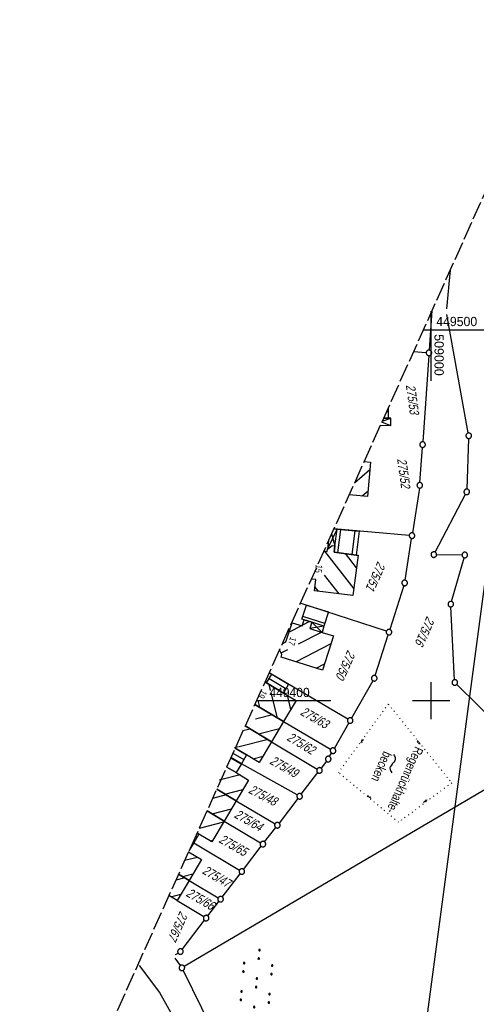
# Model space of a CAD drawing. Extents: x 508656 to 509297, y 448622 to 449584.
# Tile 41 of 51: x 508889 to 509012, y 449318 to 449584. Entities that reach past the tile are written whole.
import ezdxf

# ---------------------------------------------------------------- set-up
doc = ezdxf.new("R2010")
doc.units = 0
doc.header["$LTSCALE"] = 10
doc.header["$MEASUREMENT"] = 0
for name, pattern in [('AUSGEZOGEN', [0]), ('LT00', [0]), ('LT14', [0.6, 0.5, -0.1]), ('PUNKTX2_STR', [0.6, 0.1, -0.5])]:
    doc.linetypes.add(name, pattern=pattern)
doc.layers.get('0').update_dxf_attribs({"linetype": 'LT00'})
for name, color, linetype in [('--WASSER_GRENZE', 180, 'PUNKTX2_STR'), ('--WASSER_NUTZUNG', 180, 'Continuous'), ('BW_TEXT_A', 20, 'AUSGEZOGEN'), ('DFK_BEB_SCHR', 254, 'LT00'), ('DFK_BEBAUUNG', 250, 'LT00'), ('DFK_BES-NAME', 255, 'LT00'), ('DFK_FLUR_NR', 250, 'LT00'), ('DFK_GZPKT', 250, 'LT00'), ('DFK_HAUSNR', 250, 'LT00'), ('DFK_KATASTER', 250, 'LT00'), ('DFK_NUTZUNG', 250, 'LT00'), ('DFK_TOPO-ANL', 252, 'LT00'), ('STROM_FREILTG', 80, 'STROMFREILEITUNG'), ('V123_RASTER', 250, 'LT00'), ('V124_RASTER', 250, 'LT00')]:
    doc.layers.add(name, color=color, linetype=linetype)
doc.layers.add('-BLATT_124-RAND', color=7, linetype='LT14', plot=False)
doc.styles.add('Beschrift', font='ARIAL.TTF')
doc.styles.get("Standard").update_dxf_attribs({"font": 'ARIAL.TTF'})
doc.styles.add('Strom', font='txt-alt.shx')
doc.linetypes.add('STROMFREILEITUNG', pattern='A,12.7,-5.5,["xx",Strom,S=2.5,R=0,X=-2.6,Y=-0.85],-4.35', length=22.55)

# ---------------------------------------------------------------- blocks, each defined once
blk = doc.blocks.new('SYMB7010')
at = {"color": 0, "linetype": 'ByBlock'}
for points in [[(-0.031408, 0.499213), (-0.093728, 0.49134), (-0.15457, 0.475719), (-0.212975, 0.452595), (-0.268021, 0.422333), (-0.31884, 0.385411), (-0.36463, 0.342411), (-0.40467, 0.29401), (-0.438329, 0.240973), (-0.465074, 0.184136), (-0.484486, 0.124395), (-0.496256, 0.062692), (-0.5002, 0)], [(-0.5002, 0), (-0.496256, -0.062692), (-0.484486, -0.124395), (-0.465075, -0.184136), (-0.438329, -0.240973), (-0.404671, -0.29401), (-0.36463, -0.342411), (-0.31884, -0.385411), (-0.268021, -0.422333), (-0.212975, -0.452595), (-0.154571, -0.475719), (-0.093728, -0.49134), (-0.031408, -0.499213), (0.031408, -0.499213)], [(0.5002, 0), (0.496256, 0.062692), (0.484485, 0.124395), (0.465074, 0.184136), (0.438329, 0.240973), (0.40467, 0.29401), (0.36463, 0.342411), (0.31884, 0.385411), (0.268021, 0.422333), (0.212975, 0.452595), (0.15457, 0.475719), (0.093728, 0.49134), (0.031408, 0.499213), (-0.031408, 0.499213)], [(0.031408, -0.499213), (0.093728, -0.491341), (0.15457, -0.475719), (0.212975, -0.452595), (0.268021, -0.422333), (0.31884, -0.385411), (0.36463, -0.342411), (0.404671, -0.294011), (0.438329, -0.240974), (0.465075, -0.184136), (0.484486, -0.124395), (0.496256, -0.062692), (0.500201, 0)]]:
    blk.add_lwpolyline(points, dxfattribs=at)
blk = doc.blocks.new('SYMB7292')
at = {"color": 0, "linetype": 'ByBlock'}
for p, q in [((-0.5, 0), (-0.5, 0.2)), ((-0.25, 0), (-0.25, 0.4)), ((0, 0), (0, 0.2)), ((0.25, 0), (0.25, 0.4)), ((0.5, 0), (0.5, 0.2))]:
    blk.add_line(p, q, dxfattribs=at)
blk = doc.blocks.new('SYMB7110')
at = {"color": 0, "linetype": 'ByBlock'}
for p, q in [((-0.515, 0.392919), (-0.515, 0.367081)), ((-0.51, 0.362895), (-0.51, 0.397105)), ((-0.505, 0.399164), (-0.505, 0.360836)), ((-0.5, 0.360204), (-0.5, 0.399796)), ((-0.495, 0.399164), (-0.495, 0.360836)), ((-0.49, 0.362895), (-0.49, 0.397105)), ((-0.485, 0.392919), (-0.485, 0.367081)), ((-0.48, 0.379874), (-0.48, 0.380145)), ((-0.285, 0.392919), (-0.285, 0.367081)), ((-0.28, 0.362895), (-0.28, 0.397105)), ((-0.275, 0.399164), (-0.275, 0.360836)), ((-0.27, 0.360204), (-0.27, 0.399796)), ((-0.265, 0.399164), (-0.265, 0.360836)), ((-0.26, 0.362895), (-0.26, 0.397105)), ((-0.255, 0.392919), (-0.255, 0.367081)), ((-0.25, 0.379874), (-0.25, 0.380146)), ((0.255, 0.392919), (0.255, 0.367081)), ((0.26, 0.362895), (0.26, 0.397105)), ((0.265, 0.399164), (0.265, 0.360836)), ((0.27, 0.360204), (0.27, 0.399796)), ((0.275, 0.399164), (0.275, 0.360836)), ((0.28, 0.362895), (0.28, 0.397105)), ((0.285, 0.392919), (0.285, 0.367081)), ((0.29, 0.379874), (0.29, 0.380145)), ((0.485, 0.392919), (0.485, 0.367081)), ((0.49, 0.362895), (0.49, 0.397105)), ((0.495, 0.399164), (0.495, 0.360836)), ((0.5, 0.360204), (0.5, 0.399796)), ((0.505, 0.399164), (0.505, 0.360836)), ((0.51, 0.362895), (0.51, 0.397105)), ((0.515, 0.392919), (0.515, 0.367081)), ((0.52, 0.379874), (0.52, 0.380146)), ((-0.9, 0.012919), (-0.9, -0.012919)), ((-0.895, -0.017106), (-0.895, 0.017105)), ((-0.89, 0.019164), (-0.89, -0.019164)), ((-0.885, -0.019797), (-0.885, 0.019796)), ((-0.88, 0.019164), (-0.88, -0.019164)), ((-0.875, -0.017106), (-0.875, 0.017105)), ((-0.87, 0.012919), (-0.87, -0.012919)), ((-0.865, -0.000126), (-0.865, 0.000145)), ((-0.67, 0.012919), (-0.67, -0.012919)), ((-0.665, -0.017106), (-0.665, 0.017105)), ((-0.66, 0.019164), (-0.66, -0.019164)), ((-0.655, -0.019797), (-0.655, 0.019796)), ((-0.65, 0.019164), (-0.65, -0.019164)), ((-0.645, -0.017106), (-0.645, 0.017105)), ((-0.64, 0.012919), (-0.64, -0.012919)), ((-0.635, -0.000126), (-0.635, 0.000145)), ((-0.13, 0.012919), (-0.13, -0.012919)), ((-0.125, -0.017105), (-0.125, 0.017105)), ((-0.12, 0.019164), (-0.12, -0.019164)), ((-0.115, -0.019796), (-0.115, 0.019796)), ((-0.11, 0.019164), (-0.11, -0.019164)), ((-0.105, -0.017105), (-0.105, 0.017105)), ((-0.1, 0.012919), (-0.1, -0.012919)), ((-0.095, -0.000126), (-0.095, 0.000146)), ((0.1, 0.012919), (0.1, -0.012919)), ((0.105, -0.017105), (0.105, 0.017105)), ((0.11, 0.019164), (0.11, -0.019164)), ((0.115, -0.019796), (0.115, 0.019796)), ((0.12, 0.019164), (0.12, -0.019164)), ((0.125, -0.017105), (0.125, 0.017105)), ((0.13, 0.012919), (0.13, -0.012919)), ((0.135, -0.000126), (0.135, 0.000146)), ((0.64, 0.012919), (0.64, -0.012919)), ((0.645, -0.017105), (0.645, 0.017105)), ((0.65, 0.019164), (0.65, -0.019164)), ((0.655, -0.019796), (0.655, 0.019796)), ((0.66, 0.019164), (0.66, -0.019164)), ((0.665, -0.017105), (0.665, 0.017105)), ((0.67, 0.012919), (0.67, -0.012919)), ((0.675, -0.000126), (0.675, 0.000146)), ((0.87, 0.012919), (0.87, -0.012919)), ((0.875, -0.017105), (0.875, 0.017105)), ((0.88, 0.019164), (0.88, -0.019164)), ((0.885, -0.019796), (0.885, 0.019796)), ((0.89, 0.019164), (0.89, -0.019164)), ((0.895, -0.017105), (0.895, 0.017105)), ((0.9, 0.012919), (0.9, -0.012919)), ((0.905, -0.000126), (0.905, 0.000146)), ((-0.515, -0.367081), (-0.515, -0.392919)), ((-0.51, -0.397105), (-0.51, -0.362895)), ((-0.505, -0.360836), (-0.505, -0.399164)), ((-0.5, -0.399796), (-0.5, -0.360204)), ((-0.495, -0.360836), (-0.495, -0.399164)), ((-0.49, -0.397106), (-0.49, -0.362895)), ((-0.485, -0.367081), (-0.485, -0.392919)), ((-0.48, -0.380126), (-0.48, -0.379855)), ((-0.285, -0.367081), (-0.285, -0.392919)), ((-0.28, -0.397105), (-0.28, -0.362895)), ((-0.275, -0.360836), (-0.275, -0.399164)), ((-0.27, -0.399796), (-0.27, -0.360204)), ((-0.265, -0.360836), (-0.265, -0.399164)), ((-0.26, -0.397105), (-0.26, -0.362895)), ((-0.255, -0.367081), (-0.255, -0.392919)), ((-0.25, -0.380126), (-0.25, -0.379855)), ((0.255, -0.367081), (0.255, -0.392919)), ((0.26, -0.397105), (0.26, -0.362895)), ((0.265, -0.360836), (0.265, -0.399164)), ((0.27, -0.399796), (0.27, -0.360204)), ((0.275, -0.360836), (0.275, -0.399164)), ((0.28, -0.397105), (0.28, -0.362895)), ((0.285, -0.367081), (0.285, -0.392919)), ((0.29, -0.380126), (0.29, -0.379855)), ((0.485, -0.367081), (0.485, -0.392919)), ((0.49, -0.397105), (0.49, -0.362895)), ((0.495, -0.360836), (0.495, -0.399164)), ((0.5, -0.399796), (0.5, -0.360204)), ((0.505, -0.360836), (0.505, -0.399164)), ((0.51, -0.397105), (0.51, -0.362895)), ((0.515, -0.367081), (0.515, -0.392919)), ((0.52, -0.380126), (0.52, -0.379855))]:
    blk.add_line(p, q, dxfattribs=at)
for points in [[(-0.48, 0.38), (-0.481981, 0.388678), (-0.48753, 0.395637), (-0.49555, 0.399499), (-0.50445, 0.399499), (-0.51247, 0.395637), (-0.518019, 0.388678), (-0.52, 0.38), (-0.518019, 0.371322), (-0.51247, 0.364363), (-0.50445, 0.360501), (-0.49555, 0.360501), (-0.48753, 0.364363), (-0.481981, 0.371322), (-0.48, 0.38)], [(-0.25, 0.38), (-0.251981, 0.388678), (-0.25753, 0.395637), (-0.26555, 0.399499), (-0.27445, 0.399499), (-0.28247, 0.395637), (-0.288019, 0.388678), (-0.29, 0.38), (-0.288019, 0.371322), (-0.28247, 0.364363), (-0.27445, 0.360501), (-0.26555, 0.360501), (-0.25753, 0.364363), (-0.251981, 0.371322), (-0.25, 0.38)], [(0.29, 0.38), (0.288019, 0.388678), (0.28247, 0.395637), (0.27445, 0.399499), (0.26555, 0.399499), (0.25753, 0.395637), (0.251981, 0.388678), (0.25, 0.38), (0.251981, 0.371322), (0.25753, 0.364363), (0.26555, 0.360501), (0.27445, 0.360501), (0.28247, 0.364363), (0.288019, 0.371322), (0.29, 0.38)], [(0.52, 0.38), (0.518019, 0.388678), (0.51247, 0.395637), (0.50445, 0.399499), (0.495549, 0.399499), (0.48753, 0.395637), (0.481981, 0.388678), (0.48, 0.38), (0.481981, 0.371322), (0.48753, 0.364363), (0.495549, 0.360501), (0.50445, 0.360501), (0.51247, 0.364363), (0.518019, 0.371322), (0.52, 0.38)], [(-0.865, 0), (-0.866981, 0.008678), (-0.87253, 0.015637), (-0.88055, 0.019498), (-0.88945, 0.019498), (-0.89747, 0.015637), (-0.903019, 0.008678), (-0.905, 0)], [(-0.905, 0), (-0.903019, -0.008678), (-0.89747, -0.015637), (-0.88945, -0.019499), (-0.88055, -0.019499), (-0.87253, -0.015637), (-0.866981, -0.008678), (-0.865, 0)], [(-0.635, 0), (-0.636981, 0.008678), (-0.64253, 0.015637), (-0.65055, 0.019498), (-0.65945, 0.019498), (-0.66747, 0.015637), (-0.673019, 0.008678), (-0.675, 0)], [(-0.675, 0), (-0.673019, -0.008678), (-0.66747, -0.015637), (-0.65945, -0.019499), (-0.65055, -0.019499), (-0.64253, -0.015637), (-0.636981, -0.008678), (-0.635, 0)], [(-0.095, 0), (-0.096981, 0.008678), (-0.10253, 0.015637), (-0.11055, 0.019499), (-0.11945, 0.019499), (-0.12747, 0.015637), (-0.133019, 0.008678), (-0.135, 0)], [(-0.135, 0), (-0.133019, -0.008678), (-0.12747, -0.015637), (-0.11945, -0.019499), (-0.11055, -0.019499), (-0.10253, -0.015637), (-0.096981, -0.008678), (-0.095, 0)], [(0.135, 0), (0.133019, 0.008678), (0.12747, 0.015637), (0.11945, 0.019499), (0.11055, 0.019499), (0.10253, 0.015637), (0.096981, 0.008678), (0.095, 0)], [(0.095, 0), (0.096981, -0.008678), (0.10253, -0.015637), (0.11055, -0.019499), (0.11945, -0.019499), (0.12747, -0.015637), (0.133019, -0.008678), (0.135, 0)], [(0.675, 0), (0.673019, 0.008678), (0.66747, 0.015637), (0.65945, 0.019499), (0.65055, 0.019499), (0.64253, 0.015637), (0.636981, 0.008678), (0.635, 0)], [(0.635, 0), (0.636981, -0.008678), (0.64253, -0.015637), (0.65055, -0.019499), (0.65945, -0.019499), (0.66747, -0.015637), (0.673019, -0.008678), (0.675, 0)], [(0.905, 0), (0.903019, 0.008678), (0.89747, 0.015637), (0.88945, 0.019499), (0.88055, 0.019499), (0.87253, 0.015637), (0.866981, 0.008678), (0.865, 0)], [(0.865, 0), (0.866981, -0.008678), (0.87253, -0.015637), (0.88055, -0.019499), (0.88945, -0.019499), (0.89747, -0.015637), (0.903019, -0.008678), (0.905, 0)], [(-0.48, -0.38), (-0.481981, -0.371322), (-0.48753, -0.364363), (-0.49555, -0.360501), (-0.50445, -0.360501), (-0.51247, -0.364363), (-0.518019, -0.371322), (-0.52, -0.38), (-0.518019, -0.388678), (-0.51247, -0.395637), (-0.50445, -0.399499), (-0.49555, -0.399499), (-0.48753, -0.395637), (-0.481981, -0.388678), (-0.48, -0.38)], [(-0.25, -0.38), (-0.251981, -0.371322), (-0.25753, -0.364363), (-0.26555, -0.360501), (-0.27445, -0.360501), (-0.28247, -0.364363), (-0.288019, -0.371322), (-0.29, -0.38), (-0.288019, -0.388678), (-0.28247, -0.395637), (-0.27445, -0.399499), (-0.26555, -0.399499), (-0.25753, -0.395637), (-0.251981, -0.388678), (-0.25, -0.38)], [(0.29, -0.38), (0.288019, -0.371322), (0.28247, -0.364363), (0.27445, -0.360501), (0.26555, -0.360501), (0.25753, -0.364363), (0.251981, -0.371322), (0.25, -0.38), (0.251981, -0.388678), (0.25753, -0.395637), (0.26555, -0.399499), (0.27445, -0.399499), (0.28247, -0.395637), (0.288019, -0.388678), (0.29, -0.38)], [(0.52, -0.38), (0.518019, -0.371322), (0.51247, -0.364363), (0.50445, -0.360501), (0.495549, -0.360501), (0.48753, -0.364363), (0.481981, -0.371322), (0.48, -0.38), (0.481981, -0.388678), (0.48753, -0.395637), (0.495549, -0.399499), (0.50445, -0.399499), (0.51247, -0.395637), (0.518019, -0.388678), (0.52, -0.38)]]:
    blk.add_lwpolyline(points, dxfattribs=at)
blk = doc.blocks.new('SYMB7251')
at = {"color": 0, "linetype": 'ByBlock'}
for points in [[(-0.25, 0), (-0.208333, 0.028889), (-0.166667, 0.051111), (-0.125, 0.06), (-0.083333, 0.051111), (-0.041667, 0.028889), (0, 0)], [(0, 0), (0.041667, -0.028889), (0.083333, -0.051111), (0.125, -0.06), (0.166667, -0.051111), (0.208333, -0.028889), (0.25, 0)]]:
    blk.add_lwpolyline(points, dxfattribs=at)

msp = doc.modelspace()

# ---------------------------------------------------------------- linework, layer by layer
at = {"layer": '--WASSER_GRENZE', "ltscale": 0.2}
for p, q in [((508988.43, 449399.13), (508974.96, 449380.68)), ((508988.43, 449399.13), (509005.53, 449377.86)), ((508991.21, 449367.26), (508974.96, 449380.68)), ((509005.53, 449377.86), (508991.21, 449367.26))]:
    msp.add_line(p, q, dxfattribs=at)
at = {"layer": '-BLATT_124-RAND'}
msp.add_lwpolyline([(509035.49, 449583.61), (508655.9, 448740.09), (508917.62, 448622.31), (509297.21, 449465.84), (509035.49, 449583.61)], dxfattribs=at)
at = {"layer": 'DFK_BEB_SCHR'}
for p, q in [((508988.05, 449478.2), (508988.38, 449477.86)), ((508983.46, 449462.22), (508979.28, 449458.71)), ((508981.36, 449455.23), (508982.99, 449456.6)), ((508975.54, 449446.16), (508974.74, 449439.92)), ((508978.71, 449439.42), (508979.53, 449445.82)), ((508971.24, 449440.36), (508979.13, 449430.21)), ((508979.83, 449435.82), (508976.85, 449439.66)), ((508975.15, 449428.82), (508971.25, 449433.83)), ((508968.64, 449430.67), (508969.53, 449429.52)), ((508967.17, 449421.36), (508965.26, 449420.37)), ((508971.29, 449420.81), (508965.36, 449422.74)), ((508965.01, 449420.24), (508961.64, 449418.5)), ((508964.2, 449415.32), (508970.36, 449418.51)), ((508959.49, 449412.88), (508961.31, 449413.82)), ((508972.96, 449415.35), (508963.54, 449410.47)), ((508968.93, 449408.76), (508971.22, 449409.95)), ((508960.79, 449403.21), (508956.25, 449405.91)), ((508956.66, 449402.79), (508956.26, 449404.4)), ((508958.5, 449395.44), (508956.82, 449402.16)), ((508953.22, 449400.06), (508953.66, 449398.3)), ((508961.1, 449401.52), (508962.08, 449397.61)), ((508957.18, 449396.22), (508952.6, 449395.04)), ((508949.51, 449392.05), (508951.12, 449392.45)), ((508953.36, 449391.11), (508959.07, 449392.57)), ((508955.97, 449389.54), (508948.15, 449387.58)), ((508948.05, 449387.56), (508946.97, 449387.29)), ((508945.95, 449384.64), (508948.75, 449382.97)), ((508946.5, 449385.87), (508949.43, 449384.13)), ((508951.85, 449384.39), (508954.63, 449385.08)), ((508948.42, 449380.01), (508942.8, 449378.57)), ((508944.36, 449374.84), (508949.22, 449376.09)), ((508944.72, 449374.63), (508941.02, 449373.69)), ((508939.48, 449370.26), (508939.6, 449370.29)), ((508940.88, 449369.52), (508946.11, 449370.85)), ((508944, 449367.27), (508937.38, 449365.6)), ((508936.4, 449363.42), (508936.83, 449363.17)), ((508940.36, 449362.23), (508941.11, 449362.42)), ((508935.26, 449360.88), (508935.41, 449360.79)), ((508936.98, 449357.79), (508933.46, 449356.9)), ((508933.54, 449352.26), (508931.1, 449351.65)), ((508932.92, 449352.63), (508935.72, 449353.34)), ((508929.71, 449347.17), (508932.42, 449347.85))]:
    msp.add_line(p, q, dxfattribs=at)
at = {"layer": 'DFK_BEBAUUNG'}
for p, q in [((508989.07, 449474.14), (508986.25, 449474.2)), ((508989.07, 449474.14), (508986.66, 449475.11)), ((508986.77, 449475.36), (508989.11, 449476.21)), ((508987.17, 449476.23), (508988.36, 449476.22)), ((508989.11, 449476.21), (508988.36, 449476.22)), ((508989.07, 449474.14), (508989.11, 449476.21)), ((508972.01, 449440.9), (508974.59, 449446.24)), ((508973.11, 449444.99), (508974.04, 449441.77)), ((508974.59, 449446.24), (508973.69, 449446.29)), ((508972.31, 449443.22), (508972.01, 449440.9)), ((508967.8, 449421.16), (508967.27, 449419.49)), ((508967.8, 449421.16), (508970.56, 449418.45)), ((508971.07, 449420.13), (508967.8, 449421.16)), ((508971.07, 449420.13), (508967.27, 449419.49)), ((508967.27, 449419.49), (508970.56, 449418.45)), ((508971.07, 449420.13), (508970.56, 449418.45))]:
    msp.add_line(p, q, dxfattribs=at)
for points in [[(508988.39, 449478.97), (508988.36, 449476.22), (508987.17, 449476.23)], [(508981.88, 449464.48), (508983.64, 449464.33), (508982.86, 449455.1), (508977.85, 449455.53)], [(508973.82, 449440.04), (508974.04, 449441.77), (508974.59, 449446.24), (508980.56, 449445.73), (508979.76, 449439.29), (508973.82, 449440.04)], [(508971.03, 449440.39), (508971.96, 449440.27), (508972.01, 449440.9), (508973.3, 449441.86), (508974.04, 449441.77), (508973.82, 449440.04), (508979.76, 449439.29), (508980.26, 449439.23)], [(508980.26, 449439.23), (508978.9, 449428.35), (508968.51, 449429.65), (508968.88, 449432.65), (508967.62, 449432.8)], [(508967.8, 449421.16), (508965.72, 449421.84), (508965.13, 449422.03), (508966.34, 449425.81), (508972.29, 449423.94), (508971.07, 449420.13), (508967.8, 449421.16)], [(508959.78, 449415.38), (508960.81, 449415.91), (508962.46, 449421.05), (508965.2, 449420.18), (508965.72, 449421.84), (508967.8, 449421.16), (508967.27, 449419.49), (508970.56, 449418.45), (508973.64, 449417.48), (508970.66, 449408.21)], [(508970.66, 449408.21), (508959.48, 449411.76), (508959.71, 449412.46), (508959.04, 449413.73)], [(508955.14, 449405.07), (508955.59, 449404.8), (508960.15, 449402.09), (508963.55, 449400.06)], [(508960.15, 449402.09), (508955.59, 449404.8), (508956.99, 449407.16), (508961.51, 449404.46), (508960.15, 449402.09)], [(508963.55, 449400.06), (508960.18, 449394.44), (508952.42, 449399.03)], [(508952.42, 449399.03), (508960.18, 449394.44), (508956.93, 449388.97), (508949.81, 449393.23)], [(508949.81, 449393.23), (508956.93, 449388.97), (508953.6, 449383.35), (508950.16, 449385.39), (508947.1, 449387.21)], [(508947.1, 449387.21), (508950.16, 449385.39), (508948.78, 449383.02), (508945.97, 449384.69)], [(508945.97, 449384.69), (508948.78, 449383.02), (508947.38, 449380.63), (508944.82, 449382.14)], [(508944.82, 449382.14), (508947.38, 449380.63), (508950.74, 449378.63), (508947.4, 449373.04), (508942.13, 449376.17)], [(508942.13, 449376.17), (508947.4, 449373.04), (508944.17, 449367.56), (508939.51, 449370.34)], [(508939.51, 449370.34), (508944.17, 449367.56), (508940.83, 449361.95), (508937.35, 449364.03), (508936.82, 449364.35)], [(508936.82, 449364.35), (508937.35, 449364.03), (508935.93, 449361.66), (508935.67, 449361.81)], [(508935.67, 449361.81), (508935.93, 449361.66), (508934.64, 449359.51)], [(508934.53, 449359.26), (508938, 449357.17), (508934.67, 449351.59), (508931.83, 449353.28)], [(508931.83, 449353.28), (508934.67, 449351.59), (508931.43, 449346.14), (508929.22, 449347.46)]]:
    msp.add_lwpolyline(points, dxfattribs=at)
at = {"layer": 'DFK_KATASTER'}
for p, q in [((509005.11, 449516.1), (509004.12, 449505.63)), ((509000.19, 449505.18), (508999.45, 449494.54)), ((509010, 449472.19), (509004.18, 449504.15)), ((508995.23, 449494.15), (508998.65, 449493.85)), ((508999.35, 449493.04), (508997.73, 449469.81)), ((509010.1, 449470.7), (509009.62, 449457.07)), ((508996.97, 449458.84), (508997.63, 449468.31)), ((508996.81, 449457.35), (508994.94, 449445.26)), ((509001.07, 449440.07), (509009.24, 449455.66)), ((508994.07, 449444.58), (508973.71, 449446.33)), ((508992.96, 449432.51), (508994.71, 449443.78)), ((509001.47, 449439.4), (509008.31, 449439.31)), ((509005.5, 449426.78), (509008.86, 449438.58)), ((508992.61, 449431.06), (508988.84, 449419.21)), ((508987.9, 449418.73), (508964.69, 449426.28)), ((509006.33, 449405.69), (509005.33, 449425.31)), ((508984.87, 449406.78), (508988.38, 449417.78)), ((508977.49, 449395.05), (508956.27, 449407.57)), ((508984.27, 449405.42), (508978.51, 449395.32)), ((509006.9, 449404.41), (509027.19, 449384.33)), ((508952.42, 449399.03), (508960.18, 449394.44)), ((508960.18, 449394.44), (508972.87, 449386.93)), ((508949.81, 449393.23), (508956.93, 449388.97)), ((508977.77, 449394.02), (508973.88, 449387.2)), ((508956.93, 449388.97), (508969.22, 449381.6)), ((508948.78, 449383.02), (508945.97, 449384.69)), ((508971.76, 449383.69), (508970.32, 449381.81)), ((508972.59, 449384.94), (508973.14, 449385.9)), ((509027.07, 449383.42), (508933.39, 449328.37)), ((508963.85, 449374.61), (508948.78, 449383.02)), ((508964.96, 449374.84), (508969.4, 449380.62)), ((508942.13, 449376.17), (508947.4, 449373.04)), ((508947.4, 449373.04), (508957.86, 449366.82)), ((508964.04, 449373.64), (508958.96, 449367.03)), ((508939.51, 449370.34), (508944.17, 449367.56)), ((508944.17, 449367.56), (508953.96, 449361.74)), ((508955.06, 449361.95), (508958.04, 449365.84)), ((508935.93, 449361.66), (508935.67, 449361.81)), ((508935.93, 449361.66), (508948.27, 449354.34)), ((508949.37, 449354.55), (508954.14, 449360.77)), ((508931.83, 449353.28), (508934.67, 449351.59)), ((508943.64, 449347.09), (508948.45, 449353.37)), ((508934.67, 449351.59), (508942.54, 449346.88)), ((508931.43, 449346.14), (508938.63, 449341.8)), ((508939.73, 449342), (508942.72, 449345.91)), ((508932.8, 449332.98), (508938.81, 449340.82)), ((508930.83, 449330.62), (508932.3, 449328.6)), ((508931.04, 449331.61), (508931.7, 449332)), ((508921.17, 449328.64), (508926.65, 449321.37)), ((508933.07, 449327.32), (508949.9, 449292.98)), ((508926.65, 449321.37), (508930.85, 449314.01))]:
    msp.add_line(p, q, dxfattribs=at)
at = {"layer": 'STROM_FREILTG', "ltscale": 0.05, "flags": 128}
msp.add_lwpolyline([(509033.27, 449578.68), (509017.41, 449454.42), (508996.22, 449295.18), (508983.97, 449207.54)], dxfattribs=at)
at = {"layer": 'V123_RASTER'}
msp.add_line((509000, 449495), (509000, 449505), dxfattribs=at)
at = {"layer": 'V124_RASTER'}
for p, q in [((509000, 449486.25), (509000, 449504.75)), ((508997.86, 449500), (509017.94, 449500)), ((509000, 449395), (509000, 449405)), ((508972.93, 449400), (508952.86, 449400)), ((509005, 449400), (508995, 449400))]:
    msp.add_line(p, q, dxfattribs=at)

# ---------------------------------------------------------------- block references
at = {"layer": '--WASSER_NUTZUNG', "xscale": 9.999999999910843, "yscale": 10.00000000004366, "zscale": 10, "rotation": 264.7377000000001}
msp.add_blockref('SYMB7251', (508989.59, 449383.07), dxfattribs=at)
at = {"layer": 'DFK_GZPKT', "xscale": 1.500000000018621, "yscale": 1.5, "zscale": 1.5, "rotation": 264.7377099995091}
for p in [(508999.4, 449493.79), (509010.13, 449471.45), (508997.68, 449469.06), (508996.92, 449458.09), (509009.59, 449456.32), (508994.82, 449444.52), (509000.72, 449439.41), (509009.06, 449439.3), (508992.84, 449431.77), (509005.29, 449426.06), (508988.61, 449418.5), (508984.64, 449406.07), (509006.37, 449404.94), (508978.14, 449394.67), (508973.51, 449386.55), (508972.22, 449384.29), (508969.86, 449381.22), (508964.5, 449374.24), (508958.5, 449366.44), (508954.6, 449361.36), (508948.91, 449353.96), (508943.18, 449346.5), (508939.27, 449341.41), (508932.34, 449332.39), (508932.74, 449327.99)]:
    msp.add_blockref('SYMB7010', p, dxfattribs=at)
at = {"layer": 'DFK_NUTZUNG', "xscale": 9.999999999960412, "yscale": 10, "zscale": 10, "rotation": 264.7377000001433}
msp.add_blockref('SYMB7110', (508952.86, 449323.97), dxfattribs=at)
at = {"layer": 'DFK_TOPO-ANL'}
for p, rotation in [((508981.2, 449389.25), 234.7299700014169), ((508996.7, 449388.85), 129.1887499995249), ((508983.24, 449373.95), 320.0757300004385), ((508998.52, 449372.79), 36.87049000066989)]:
    msp.add_blockref('SYMB7292', p, dxfattribs=dict(at, rotation=rotation))

# ---------------------------------------------------------------- texts
at = {"layer": 'DFK_BES-NAME', "width": 0.75}
for s, p in [('becken', (508987.22, 449386.59)), ('Regenrückhalte-', (508995.69, 449387.86))]:
    msp.add_text(s, height=2.5, rotation=245.772, dxfattribs=at).set_placement(p)
at = {"layer": 'DFK_FLUR_NR', "oblique": 13.754, "width": 0.75}
for s, rotation, p in [('275/53', 277.9506, (508993.16, 449485.07)), ('275/52', 277.9506, (508990.79, 449465.19)), ('275/51', 245.772, (508985.6, 449437.78)), ('275/16', 245.772, (508998.86, 449422.96)), ('275/50', 245.772, (508977.48, 449413.86)), ('275/63', -29.919, (508964.46, 449396.37)), ('275/62', -31.0469, (508960.84, 449389.51)), ('275/49', -29.7922, (508956.22, 449383.15)), ('275/48', -27.7092, (508950.49, 449375.29)), ('275/64', -29.9612, (508946.62, 449368.68)), ('275/65', -29.6874, (508942.5, 449361.95)), ('275/47', -30.5792, (508938.01, 449353.59)), ('275/66', -30.2038, (508933.65, 449347.48)), ('275/67', 245.772, (508932.25, 449343.48))]:
    msp.add_text(s, height=2.5, rotation=rotation, dxfattribs=at).set_placement(p)
at = {"layer": 'DFK_HAUSNR', "width": 0.75}
for s, rotation, p in [('15', -97.1266, (508968.89, 449436.76)), ('17', -107.7835, (508962.01, 449417.34)), ('19', -120.6214, (508954.27, 449403.16))]:
    msp.add_text(s, height=1.8, rotation=rotation, dxfattribs=at).set_placement(p)
at = {"layer": 'V124_RASTER'}
for s, rotation, width, p in [(' 449500', -0.0017, 0.948, (509000.44, 449501)), (' 509000', -90.0017, 0.962, (509000.89, 449499.76)), (' 449400', -0.0017, 0.934, (508955.43, 449401))]:
    msp.add_text(s, height=2.5, rotation=rotation, dxfattribs=dict(at, width=width)).set_placement(p)

# ---------------------------------------------------------------- next in the draw order: texts
at = {"layer": 'BW_TEXT_A', "insert": (509052.94, 449433.39), "char_height": 2, "width": 32.8506, "attachment_point": 1, "rotation": 245.772, "style": 'Beschrift', "bg_fill": 3, "box_fill_scale": 1.5, "bg_fill_color": 256, "bg_fill_transparency": 3938427}
msp.add_mtext('\\pt10,14;{\\Funir_o|c0;\\H1.75x;6838719}\\P\\ptz;{\\H1.75x;N_93_L177,1R\\W0.8;\\P\\H0.3714x;\\W1;\\P\\H1.924x;Lärmschutzwand\\P\\H0.1999x;\\P\\H3.602x;\\P\\pt14;von  Km^I177,191\\Pbis  Km^I178,111}', dxfattribs=at)

doc.saveas('drawing.dxf')
